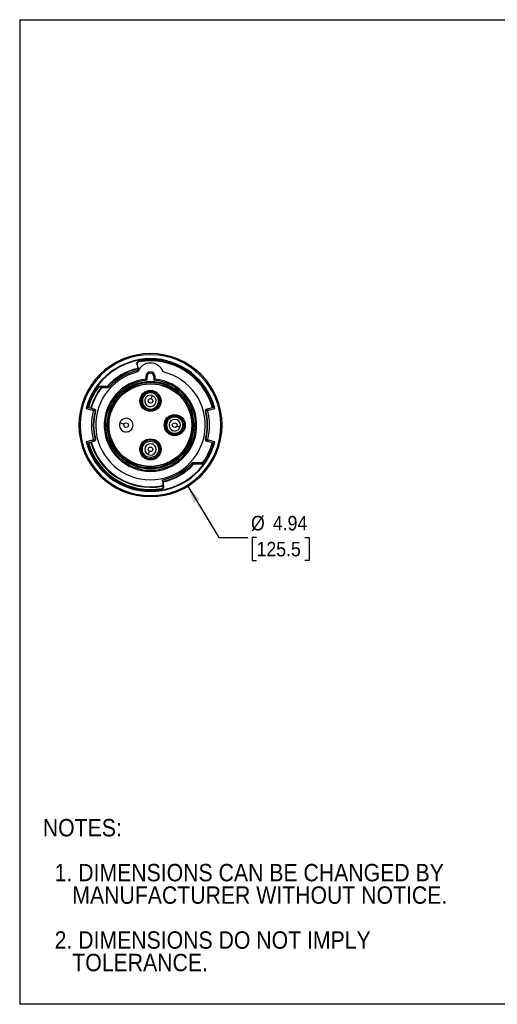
# Model space of a CAD drawing. Header units: inches. Extents: x 0 to 44, y 0 to 34.
# Tile 1 of 18: x 0 to 16.5, y 0 to 34. Entities that reach past the tile are written whole.
import ezdxf

# ---------------------------------------------------------------- set-up
doc = ezdxf.new("R2010")
doc.units = ezdxf.units.IN
doc.header["$LTSCALE"] = 4
doc.header["$MEASUREMENT"] = 0
doc.linetypes.add('SLD-Solid', pattern=[0])
doc.layers.add('DIMENSIONS', color=140, linetype='SLD-Solid', lineweight=25)
doc.layers.add('TEXT', color=140, linetype='SLD-Solid', lineweight=25)
doc.layers.add('SLD-DEFPOINTS', color=7, linetype='Continuous')
doc.styles.add('SLDTEXTSTYLE0', font='GOTHIC.TTF', dxfattribs={"width": 0.913})
doc.dimstyles.new('SLDDIMSTYLE0', dxfattribs={"dimtxt": 0.5, "dimasz": 0.6, "dimexe": 0, "dimexo": 0.0625, "dimgap": 0.125, "dimtad": 0, "dimtih": 1, "dimtoh": 1, "dimrnd": 1e-09, "dimzin": 12, "dimdsep": 46, "dimtxsty": 'SLDTEXTSTYLE0', "dimsah": 1, "dimcen": 0, "dimadec": 0, "dimazin": 3, "dimtfac": 1, "dimtofl": 0, "dimtmove": 0, "dimatfit": 3, "dimfxl": 0, "dimfrac": 2, "dimtolj": 1, "dimtzin": 12, "dimarcsym": 0})

# ---------------------------------------------------------------- blocks, each defined once
blk = doc.blocks.new('Block2')
at = {"color": 7, "linetype": 'SLD-Solid', "lineweight": 18}
for p, q in [((44, 34), (0, 34)), ((0, 0), (0, 34)), ((44, 0), (0, 0))]:
    blk.add_line(p, q, dxfattribs=at)
blk = doc.blocks.new('SW_NOTE_0_3')
at = {"layer": 'TEXT', "color": 0, "char_height": 0.6, "attachment_point": 1, "style": 'SLDTEXTSTYLE0'}
for s, insert in [('NOTES:', (0, 0.766)), ('  1. DIMENSIONS CAN BE CHANGED BY     ', (0, -0.785)), ('     MANUFACTURER WITHOUT NOTICE.', (0, -1.561)), ('  2. DIMENSIONS DO NOT IMPLY ', (0, -3.113)), ('     TOLERANCE.', (0, -3.889))]:
    blk.add_mtext(s, dxfattribs=dict(at, insert=insert))
blk = doc.blocks.new('_D')
at = {"layer": 'DIMENSIONS'}
for p, q in [((5.797, 17.889), (6.869, 16.125)), ((6.869, 16.125), (7.869, 16.125)), ((8.174, 16.125), (8.022, 16.125)), ((8.022, 16.125), (8.022, 15.331)), ((9.837, 16.125), (9.989, 16.125)), ((9.989, 16.125), (9.989, 15.331)), ((8.022, 15.331), (8.174, 15.331)), ((9.989, 15.331), (9.837, 15.331))]:
    blk.add_line(p, q, dxfattribs=at)
blk.add_solid([(5.797, 17.889), (6.006, 17.314), (6.211, 17.439)], dxfattribs=at)
at = {"layer": 'DIMENSIONS', "char_height": 0.5, "attachment_point": 1, "style": 'SLDTEXTSTYLE0'}
for s, insert in [('%%c', (7.982, 16.865)), ('4.94', (8.736, 16.865)), ('125.5', (8.174, 15.969))]:
    blk.add_mtext(s, dxfattribs=dict(at, insert=insert))

msp = doc.modelspace()

# ---------------------------------------------------------------- linework, layer by layer
at = {"color": 7, "linetype": 'SLD-Solid'}
for p, q in [((0, 34), (0, 0)), ((0, 34), (44, 34)), ((44, 0), (0, 0))]:
    msp.add_line(p, q, dxfattribs=at)
for p, q in [((4.037, 22.104), (4.056, 22.109)), ((4.037, 22.104), (4.093, 21.893)), ((4.107, 21.915), (4.056, 22.109)), ((4.099, 22.205), (4.087, 22.199)), ((4.098, 22.201), (4.102, 22.182)), ((4.101, 22.202), (4.099, 22.205)), ((4.104, 22.203), (4.103, 22.206)), ((4.356, 21.679), (4.356, 21.589)), ((4.395, 21.679), (4.356, 21.679)), ((4.395, 21.553), (4.395, 21.679)), ((4.513, 21.467), (4.513, 21.506)), ((4.631, 21.679), (4.631, 21.553)), ((4.671, 21.679), (4.631, 21.679)), ((4.671, 21.589), (4.671, 21.679)), ((2.703, 21.326), (2.719, 21.315)), ((2.713, 21.333), (2.719, 21.315)), ((2.737, 21.337), (2.737, 21.318)), ((3.015, 21.337), (2.737, 21.337)), ((2.737, 21.318), (2.858, 21.318)), ((2.795, 21.286), (2.811, 21.274)), ((3.09, 21.318), (2.858, 21.318)), ((2.858, 21.318), (2.858, 21.298)), ((2.858, 21.298), (3.072, 21.298)), ((4.513, 21.19), (4.513, 21.201)), ((4.564, 21.027), (4.533, 20.913)), ((2.294, 20.58), (2.513, 20.521)), ((2.561, 20.549), (2.324, 20.613)), ((4.513, 20.556), (4.513, 20.517)), ((4.513, 20.517), (4.513, 20.484)), ((6.703, 20.613), (6.465, 20.549)), ((6.513, 20.521), (6.732, 20.58)), ((3.461, 20.096), (3.605, 20.032)), ((5.35, 20.353), (5.35, 20.365)), ((3.046, 20), (3.075, 20)), ((5.03, 20), (4.997, 20)), ((5.53, 19.92), (5.422, 19.968)), ((6.984, 20), (6.944, 20)), ((2.513, 19.479), (2.294, 19.42)), ((2.324, 19.388), (2.561, 19.451)), ((4.513, 19.517), (4.513, 19.528)), ((4.513, 19.483), (4.513, 19.517)), ((5.35, 19.72), (5.35, 19.681)), ((6.465, 19.451), (6.703, 19.388)), ((6.732, 19.42), (6.513, 19.479)), ((4.433, 18.984), (4.481, 19.092)), ((4.513, 18.883), (4.513, 18.844)), ((6.284, 18.702), (5.954, 18.702)), ((6.284, 18.702), (6.284, 18.683)), ((6.333, 18.728), (6.349, 18.716)), ((5.936, 18.683), (6.284, 18.683)), ((6.011, 18.663), (6.289, 18.663)), ((6.289, 18.683), (6.284, 18.683)), ((6.289, 18.683), (6.289, 18.663)), ((6.323, 18.674), (6.308, 18.686)), ((6.314, 18.667), (6.308, 18.686)), ((4.914, 18.103), (4.946, 17.983)), ((4.965, 17.988), (4.933, 18.107)), ((4.903, 17.89), (4.9, 17.91)), ((4.923, 17.794), (4.919, 17.813)), ((4.919, 17.813), (4.927, 17.795)), ((4.945, 17.912), (4.953, 17.882)), ((4.965, 17.988), (4.946, 17.983)), ((4.972, 17.888), (4.953, 17.882)), ((4.972, 17.888), (4.96, 17.933))]:
    msp.add_line(p, q)
for centre, radius in [((4.513, 20), 1.438), ((4.513, 20), 1.427), ((4.513, 20.837), 0.365), ((4.513, 20.837), 0.0787), ((3.676, 20), 0.0787), ((5.35, 20), 0.365), ((5.35, 20), 0.0787), ((4.513, 19.163), 0.365), ((4.513, 19.163), 0.28), ((4.513, 19.163), 0.0787)]:
    msp.add_circle(centre, radius)
for centre, radius, start, end in [((4.513, 20), 2.47, 0, 180), ((4.513, 20), 2.431, 0, 180), ((4.513, 20), 2.293, 14.6394, 165.3606), ((4.513, 20), 2.274, 15.1324, 164.8676), ((4.113, 22.124), 0.0787, 100.678, 194.9959), ((4.113, 22.124), 0.0591, 100.678, 194.9959), ((4.513, 21.673), 0.472, 20.2926, 159.7074), ((4.513, 20), 2.24, 15.6379, 100.678), ((4.107, 22.187), 0.0197, 100.5196, 113.5784), ((4.513, 20), 2.22, 15.6435, 100.678), ((4.513, 20), 2.244, 15.6367, 100.5196), ((4.513, 20), 1.89, 103.5612, 76.4388), ((4.513, 20), 2.008, 102.5984, 138.2448), ((4.513, 20), 1.988, 102.5746, 138.4983), ((4.513, 20), 1.939, 102.4497, 137.9865), ((4.513, 21.679), 0.157, 0, 180), ((4.513, 21.679), 0.118, 0, 180), ((4.513, 20), 1.596, 95.6611, 84.3389), ((4.513, 20), 1.557, 94.3503, 85.6497), ((4.513, 20), 1.506, 90, 180), ((4.513, 20), 1.506, 180, 90), ((4.513, 20), 1.467, 180, 90), ((4.513, 20), 1.467, 90, 180), ((4.513, 20), 2.244, 143.7748, 164.3633), ((4.513, 20), 2.224, 143.7748, 164.3576), ((4.513, 20), 2.146, 143.1796, 164.3341), ((4.513, 20), 2.126, 143.1796, 164.3279), ((2.719, 21.315), 0.0197, 108.1567, 143.7748), ((2.737, 21.259), 0.0787, 89.9959, 108.1567), ((2.737, 21.259), 0.0591, 89.9959, 108.1567), ((2.858, 21.239), 0.0787, 89.9959, 143.1796), ((2.858, 21.239), 0.0591, 89.9959, 143.1796), ((4.513, 20.837), 0.353, 90, 270), ((4.513, 20.837), 0.319, 90, 270), ((4.513, 20.837), 0.28, 90, 270), ((4.513, 20.837), 0.353, 270, 90), ((4.513, 20.837), 0.319, 270, 90), ((4.513, 20.837), 0.28, 270, 90), ((4.513, 20.837), 0.197, 75, 255), ((4.513, 20.837), 0.197, 255, 75), ((4.513, 20), 2.039, 166.1717, 193.8283), ((4.513, 20), 1.972, 164.6103, 195.3897), ((4.513, 20), 1.961, 165.4134, 194.5866), ((4.513, 20), 1.961, 345.4134, 14.5866), ((4.513, 20), 1.972, 344.6103, 15.3897), ((4.513, 20), 2.039, 346.1717, 13.8283), ((3.676, 20), 0.236, 156, 336), ((3.676, 20), 0.236, 336, 156), ((5.35, 20), 0.353, 90, 180), ((5.35, 20), 0.319, 0, 180), ((5.35, 20), 0.28, 0, 270), ((5.35, 20), 0.197, 156, 336), ((5.35, 20), 0.197, 336, 156), ((5.35, 20), 0.353, 0, 90), ((4.513, 20), 2.47, 180, 0), ((4.513, 20), 2.431, 180, 0), ((5.35, 20), 0.353, 180, 0), ((5.35, 20), 0.319, 180, 270), ((5.35, 20), 0.28, 270, 0), ((5.35, 20), 0.319, 270, 0), ((4.513, 20), 2.293, 194.6394, 345.3606), ((4.513, 20), 2.274, 195.1324, 344.8676), ((4.513, 20), 2.244, 195.6367, 280.5196), ((4.513, 20), 2.224, 195.6424, 280.5196), ((4.513, 20), 2.146, 195.6659, 280.4802), ((4.513, 20), 2.126, 195.6721, 280.4802), ((4.513, 19.163), 0.353, 90, 270), ((4.513, 19.163), 0.319, 90, 270), ((4.513, 19.163), 0.353, 270, 90), ((4.513, 19.163), 0.319, 270, 90), ((4.513, 20), 2.244, 323.7748, 344.3633), ((4.513, 20), 2.22, 325.0324, 344.3565), ((4.513, 20), 2.24, 325.0324, 344.3621), ((4.513, 19.163), 0.197, 66, 246), ((4.513, 19.163), 0.197, 246, 66), ((4.513, 20), 1.939, 281.9308, 317.9865), ((6.284, 18.761), 0.0591, 269.9959, 325.0324), ((6.284, 18.761), 0.0787, 269.9959, 325.0324), ((4.513, 20), 1.988, 282.5746, 318.4983), ((4.513, 20), 2.008, 282.5984, 318.2448), ((6.289, 18.742), 0.0591, 269.9959, 288.1567), ((6.289, 18.742), 0.0787, 269.9959, 288.1567), ((6.308, 18.686), 0.0197, 288.1567, 323.7748), ((4.889, 17.968), 0.0591, 280.4802, 14.9959), ((4.889, 17.968), 0.0787, 280.4802, 14.9959), ((4.896, 17.867), 0.0591, 293.5784, 14.9959), ((4.919, 17.813), 0.0197, 280.5196, 293.5784), ((4.896, 17.867), 0.0787, 293.5784, 14.9959)]:
    msp.add_arc(centre, radius, start, end)
for points, knots in [([(4.395, 21.553), (4.394, 21.554), (4.391, 21.556), (4.387, 21.56), (4.384, 21.562), (4.38, 21.566), (4.375, 21.571), (4.369, 21.577), (4.364, 21.581), (4.36, 21.585), (4.357, 21.587), (4.356, 21.589), (4.356, 21.589), (4.356, 21.589)], [0, 0, 0, 0, 0.075509, 0.142638, 0.201362, 0.25166, 0.385496, 0.502772, 0.63418, 0.75231, 0.837952, 0.92008, 1, 1, 1, 1]), ([(4.631, 21.553), (4.633, 21.554), (4.635, 21.556), (4.639, 21.56), (4.642, 21.563), (4.646, 21.566), (4.651, 21.571), (4.656, 21.575), (4.66, 21.579), (4.664, 21.583), (4.667, 21.586), (4.669, 21.588), (4.67, 21.589), (4.67, 21.589), (4.671, 21.589)], [0, 0, 0, 0, 0.0771948, 0.1448612, 0.2030009, 0.2516178, 0.3858887, 0.5026876, 0.5485051, 0.6671904, 0.774959, 0.8523807, 0.9270557, 1, 1, 1, 1]), ([(3.015, 21.337), (3.015, 21.337), (3.015, 21.337), (3.016, 21.335), (3.017, 21.334), (3.018, 21.331), (3.019, 21.329), (3.021, 21.325), (3.021, 21.324), (3.023, 21.321), (3.023, 21.319), (3.024, 21.318), (3.024, 21.318), (3.024, 21.318)], [-0.08233037, -0.08233037, -0.08233037, -0.08233037, -0.06436035, -0.06436035, -0.04560257, -0.04560257, -0.02509529, -0.02509529, -0.01259475, -0.01259475, 0, 0, 0.00035553, 0.00035553, 0.00035553, 0.00035553]), ([(2.294, 20.58), (2.295, 20.58), (2.297, 20.579), (2.299, 20.579), (2.301, 20.579), (2.304, 20.579), (2.306, 20.58), (2.308, 20.581), (2.311, 20.583), (2.314, 20.585), (2.317, 20.589), (2.318, 20.592), (2.318, 20.594)], [0, 0, 0, 0, 0.061545, 0.125093, 0.191475, 0.261412, 0.33552, 0.414313, 0.498217, 0.625343, 0.792533, 1, 1, 1, 1]), ([(2.513, 20.521), (2.514, 20.521), (2.517, 20.52), (2.52, 20.518), (2.524, 20.516), (2.526, 20.514), (2.529, 20.512), (2.532, 20.507), (2.535, 20.499), (2.533, 20.491), (2.533, 20.488)], [0, 0, 0, 0, 0.093884, 0.18262, 0.266893, 0.347486, 0.425288, 0.501298, 0.734471, 1, 1, 1, 1]), ([(2.588, 20.542), (2.586, 20.542), (2.583, 20.543), (2.578, 20.544), (2.573, 20.546), (2.569, 20.547), (2.565, 20.548), (2.562, 20.549), (2.561, 20.549)], [0, 0, 0, 0, 0.19638, 0.3805018, 0.5526034, 0.7129657, 0.8619434, 1, 1, 1, 1]), ([(2.607, 20.53), (2.606, 20.531), (2.605, 20.532), (2.603, 20.534), (2.601, 20.536), (2.598, 20.538), (2.593, 20.54), (2.59, 20.541), (2.588, 20.542)], [0, 0, 0, 0, 0.133079, 0.26076, 0.383216, 0.500633, 0.755346, 1, 1, 1, 1]), ([(2.616, 20.494), (2.616, 20.495), (2.616, 20.497), (2.617, 20.501), (2.617, 20.504), (2.617, 20.506), (2.617, 20.51), (2.616, 20.514), (2.614, 20.519), (2.612, 20.522), (2.612, 20.523)], [0, 0, 0, 0, 0.127959, 0.242055, 0.342295, 0.428679, 0.50121, 0.684713, 0.850876, 1, 1, 1, 1]), ([(6.415, 20.523), (6.412, 20.52), (6.411, 20.516), (6.409, 20.506), (6.409, 20.5), (6.411, 20.494), (6.411, 20.494), (6.411, 20.494)], [-0.1045488, -0.1045488, -0.1045488, -0.1045488, -0.0641163, -0.0641163, -0.0000004, -0.0000004, 0.0004271, 0.0004271, 0.0004271, 0.0004271]), ([(6.438, 20.542), (6.437, 20.541), (6.435, 20.541), (6.431, 20.539), (6.427, 20.537), (6.423, 20.534), (6.42, 20.531), (6.419, 20.53)], [0, 0, 0, 0, 0.162191, 0.328442, 0.499618, 0.739361, 1, 1, 1, 1]), ([(6.465, 20.549), (6.464, 20.549), (6.461, 20.548), (6.457, 20.547), (6.453, 20.546), (6.448, 20.544), (6.443, 20.543), (6.44, 20.542), (6.438, 20.542)], [0, 0, 0, 0, 0.1380566, 0.2870344, 0.4473967, 0.6194983, 0.8036201, 1, 1, 1, 1]), ([(6.493, 20.488), (6.493, 20.489), (6.492, 20.491), (6.492, 20.495), (6.492, 20.499), (6.493, 20.503), (6.494, 20.506), (6.497, 20.511), (6.503, 20.517), (6.509, 20.52), (6.513, 20.521)], [0, 0, 0, 0, 0.0937316, 0.1823765, 0.2666173, 0.3472355, 0.4251239, 0.5012857, 0.7342005, 1, 1, 1, 1]), ([(6.708, 20.594), (6.708, 20.593), (6.709, 20.591), (6.71, 20.589), (6.711, 20.587), (6.713, 20.585), (6.714, 20.584), (6.716, 20.582), (6.719, 20.58), (6.724, 20.579), (6.728, 20.579), (6.731, 20.579), (6.732, 20.58)], [0, 0, 0, 0, 0.108948, 0.2077824, 0.2965248, 0.3752001, 0.443843, 0.5025067, 0.6458122, 0.7744439, 0.8912376, 1, 1, 1, 1]), ([(2.318, 19.407), (2.318, 19.407), (2.317, 19.409), (2.316, 19.412), (2.315, 19.414), (2.313, 19.415), (2.312, 19.417), (2.31, 19.418), (2.307, 19.42), (2.303, 19.421), (2.298, 19.421), (2.296, 19.421), (2.294, 19.42)], [0, 0, 0, 0, 0.108948, 0.207782, 0.296525, 0.3752, 0.443843, 0.502507, 0.645812, 0.774444, 0.891238, 1, 1, 1, 1]), ([(2.533, 19.513), (2.533, 19.511), (2.534, 19.509), (2.534, 19.505), (2.534, 19.501), (2.533, 19.498), (2.532, 19.494), (2.53, 19.489), (2.524, 19.483), (2.517, 19.48), (2.513, 19.479)], [0, 0, 0, 0, 0.093732, 0.182377, 0.266617, 0.347236, 0.425124, 0.501286, 0.734201, 1, 1, 1, 1]), ([(2.561, 19.451), (2.562, 19.452), (2.565, 19.452), (2.569, 19.453), (2.573, 19.455), (2.578, 19.456), (2.583, 19.457), (2.586, 19.458), (2.588, 19.458)], [0, 0, 0, 0, 0.138057, 0.287034, 0.447397, 0.619498, 0.80362, 1, 1, 1, 1]), ([(2.588, 19.458), (2.589, 19.459), (2.592, 19.46), (2.595, 19.461), (2.599, 19.463), (2.603, 19.466), (2.606, 19.469), (2.607, 19.47)], [0, 0, 0, 0, 0.162191, 0.328442, 0.499618, 0.739361, 1, 1, 1, 1]), ([(2.612, 19.477), (2.614, 19.48), (2.615, 19.484), (2.617, 19.494), (2.617, 19.5), (2.616, 19.506), (2.616, 19.506), (2.616, 19.506)], [-0.1045487, -0.1045487, -0.1045487, -0.1045487, -0.0641162, -0.0641162, -0.0000004, -0.0000004, 0.0004271, 0.0004271, 0.0004271, 0.0004271]), ([(6.411, 19.506), (6.41, 19.505), (6.41, 19.503), (6.409, 19.499), (6.409, 19.497), (6.409, 19.494), (6.41, 19.491), (6.41, 19.486), (6.412, 19.481), (6.414, 19.478), (6.415, 19.477)], [0, 0, 0, 0, 0.1279587, 0.2420551, 0.3422945, 0.4286787, 0.5012096, 0.6847127, 0.8508755, 1, 1, 1, 1]), ([(6.419, 19.47), (6.42, 19.47), (6.421, 19.468), (6.423, 19.466), (6.425, 19.465), (6.428, 19.463), (6.433, 19.46), (6.437, 19.459), (6.438, 19.458)], [0, 0, 0, 0, 0.1330792, 0.2607598, 0.3832163, 0.5006329, 0.7553462, 1, 1, 1, 1]), ([(6.438, 19.458), (6.44, 19.458), (6.443, 19.457), (6.448, 19.456), (6.453, 19.455), (6.457, 19.453), (6.461, 19.452), (6.464, 19.452), (6.465, 19.451)], [0, 0, 0, 0, 0.19638, 0.380502, 0.552603, 0.712966, 0.861943, 1, 1, 1, 1]), ([(6.513, 19.479), (6.512, 19.48), (6.509, 19.48), (6.506, 19.482), (6.503, 19.484), (6.5, 19.486), (6.497, 19.489), (6.494, 19.493), (6.492, 19.502), (6.493, 19.509), (6.493, 19.513)], [0, 0, 0, 0, 0.093884, 0.18262, 0.266893, 0.347486, 0.425288, 0.501298, 0.734471, 1, 1, 1, 1]), ([(6.732, 19.42), (6.731, 19.421), (6.73, 19.421), (6.727, 19.421), (6.725, 19.421), (6.722, 19.421), (6.72, 19.42), (6.718, 19.419), (6.715, 19.417), (6.712, 19.415), (6.71, 19.411), (6.708, 19.408), (6.708, 19.407)], [0, 0, 0, 0, 0.061545, 0.125093, 0.191475, 0.261412, 0.33552, 0.414313, 0.498217, 0.625343, 0.792533, 1, 1, 1, 1]), ([(6.002, 18.683), (6.002, 18.683), (6.002, 18.683), (6.003, 18.681), (6.004, 18.679), (6.005, 18.677), (6.005, 18.675), (6.007, 18.672), (6.008, 18.67), (6.009, 18.666), (6.01, 18.665), (6.011, 18.663), (6.011, 18.663), (6.011, 18.663)], [-0.00035414, -0.00035414, -0.00035414, -0.00035414, 0, 0, 0.01258876, 0.01258876, 0.0250804, 0.0250804, 0.04559691, 0.04559691, 0.06436063, 0.06436063, 0.08233193, 0.08233193, 0.08233193, 0.08233193])]:
    msp.add_open_spline(points, degree=3, knots=knots)
for points in [[(2.561, 20.549), (2.545, 20.54), (2.529, 20.53), (2.513, 20.521)], [(2.533, 20.488), (2.557, 20.502), (2.582, 20.516), (2.607, 20.53)], [(2.612, 20.523), (2.61, 20.526), (2.609, 20.528), (2.607, 20.53)], [(6.419, 20.53), (6.417, 20.528), (6.416, 20.526), (6.415, 20.523)], [(6.419, 20.53), (6.444, 20.516), (6.469, 20.502), (6.493, 20.488)], [(6.513, 20.521), (6.497, 20.53), (6.481, 20.54), (6.465, 20.549)], [(2.513, 19.479), (2.529, 19.47), (2.545, 19.46), (2.561, 19.451)], [(2.607, 19.47), (2.582, 19.484), (2.557, 19.498), (2.533, 19.513)], [(2.607, 19.47), (2.609, 19.472), (2.61, 19.474), (2.612, 19.477)], [(6.415, 19.477), (6.416, 19.474), (6.417, 19.472), (6.419, 19.47)], [(6.493, 19.513), (6.469, 19.498), (6.444, 19.484), (6.419, 19.47)], [(6.465, 19.451), (6.481, 19.46), (6.497, 19.47), (6.513, 19.479)]]:
    msp.add_open_spline(points, degree=3)

# ---------------------------------------------------------------- block references
at = {"layer": 'SLD-DEFPOINTS'}
msp.add_blockref('Block2', (0, 0), dxfattribs=at)
at = {"layer": 'TEXT'}
msp.add_blockref('SW_NOTE_0_3', (0.798, 5.633), dxfattribs=at)

# ---------------------------------------------------------------- dimensions: what is measured, and where the dimension line sits
at = {"layer": 'DIMENSIONS'}
dim = msp.add_diameter_dim_2p(p1=(3.23, 22.111), p2=(5.797, 17.889), dimstyle='SLDDIMSTYLE0', dxfattribs=at)
dim.commit()
dim.dimension.update_dxf_attribs({"geometry": '_D', "text_midpoint": (9.005, 16.125), "dimtype": 163})

doc.saveas('drawing.dxf')
